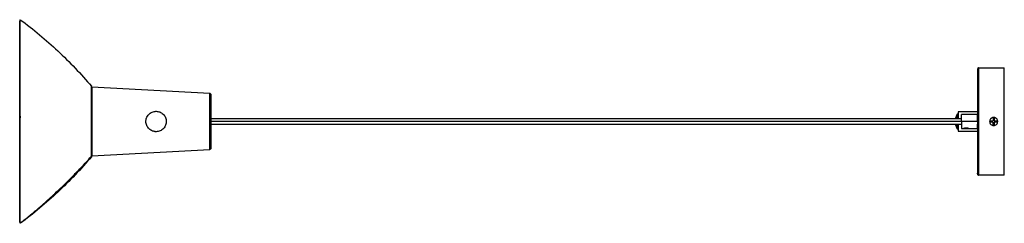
# Paper-space layout '_Izquierda' of a CAD drawing. Header units: millimetres. Extents: x -339 to 579, y 3815 to 4005.
import ezdxf

# ---------------------------------------------------------------- set-up
doc = ezdxf.new("R2010")
doc.units = ezdxf.units.MM

psp = doc.layouts.new('_Izquierda')

# ---------------------------------------------------------------- linework, layer by layer
at = {"color": 7, "linetype": 'Continuous', "lineweight": 25}
for p, q in [((-338.22, 4005.44), (-338.69, 4004.79)), ((-338.69, 3998.16), (-338.69, 3994.6)), ((-338.69, 3993.53), (-338.69, 3989.76)), ((553.94, 3960.05), (553.83, 3959.61)), ((554.67, 3960.44), (578.67, 3960.44)), ((-161.62, 3936.49), (-271.67, 3942.59)), ((-160.94, 3936.18), (-161.28, 3936.41)), ((-271.67, 3932.44), (-271.73, 3932.44)), ((-271.67, 3931.93), (-271.73, 3931.93)), ((-271.73, 3926.93), (-271.67, 3926.93)), ((-160.73, 3935.83), (-160.67, 3935.49)), ((-212.17, 3919.9), (-211.96, 3919.93)), ((-211.67, 3919.94), (-210.24, 3919.8)), ((553.67, 3919.44), (535.67, 3919.44)), ((-338.22, 3910.44), (-338.69, 3910.44)), ((-204.75, 3916.94), (-204.79, 3916.94)), ((538.67, 3912.94), (-160.67, 3912.94)), ((553.67, 3910.44), (-160.67, 3910.44)), ((534.7, 3917.34), (532.94, 3912.94)), ((535.67, 3917.31), (534.69, 3917.31)), ((553.67, 3916.94), (538.67, 3916.94)), ((-271.73, 3905.44), (-271.67, 3905.44)), ((-211.21, 3900.97), (-211.5, 3900.94)), ((-204.79, 3903.94), (-204.76, 3903.94)), ((-160.67, 3907.94), (538.67, 3907.94)), ((532.94, 3907.94), (534.7, 3903.53)), ((534.69, 3903.56), (535.67, 3903.56)), ((535.67, 3901.44), (553.67, 3901.44)), ((538.67, 3903.94), (540.42, 3903.94)), ((540.5, 3903.94), (540.5, 3903.61)), ((543.17, 3903.61), (543.17, 3904.55)), ((545.84, 3903.61), (545.84, 3903.94)), ((545.92, 3903.94), (553.67, 3903.94)), ((-271.67, 3893.94), (-271.73, 3893.94)), ((-271.73, 3888.94), (-271.67, 3888.94)), ((-271.73, 3888.44), (-271.67, 3888.44)), ((-271.67, 3878.28), (-161.62, 3884.38)), ((-271.62, 3884.91), (-271.62, 3884.74)), ((-271.67, 3879.6), (-271.67, 3879.29)), ((-271.67, 3878.5), (-271.67, 3878.38)), ((578.67, 3860.44), (554.67, 3860.44)), ((-338.69, 3832.9), (-338.69, 3834.32)), ((-338.69, 3816.08), (-338.22, 3815.43))]:
    psp.add_line(p, q, dxfattribs=at)
for points, knots in [([(-338.69, 4004.44), (-338.69, 4004.43), (-338.69, 4004.3), (-338.69, 4003.28), (-338.69, 4001.28), (-338.69, 3998.28), (-338.69, 3994.37), (-338.69, 3989.53), (-338.69, 3983.81), (-338.69, 3977.27), (-338.69, 3970.03), (-338.69, 3962.19), (-338.69, 3953.89), (-338.69, 3945.28), (-338.69, 3936.51), (-338.69, 3927.72), (-338.69, 3919.02), (-338.69, 3913.27), (-338.69, 3910.44)], [0, 0, 0, 0, 0.005641, 0.068097, 0.132409, 0.198353, 0.265664, 0.334037, 0.403139, 0.472609, 0.54208, 0.611181, 0.679555, 0.746866, 0.81281, 0.877121, 0.939578, 1, 1, 1, 1]), ([(-338.69, 3910.44), (-338.69, 3913.27), (-338.69, 3919.02), (-338.69, 3927.72), (-338.69, 3936.51), (-338.69, 3945.28), (-338.69, 3953.89), (-338.69, 3962.19), (-338.69, 3970.03), (-338.69, 3977.27), (-338.69, 3983.81), (-338.69, 3989.53), (-338.69, 3994.37), (-338.69, 3998.29), (-338.69, 4001.25), (-338.69, 4003.22), (-338.69, 4003.84), (-338.69, 4004.09)], [0, 0, 0, 0, 0.061787, 0.125654, 0.191419, 0.258853, 0.327684, 0.397603, 0.468265, 0.539305, 0.610345, 0.681007, 0.750925, 0.819757, 0.88719, 0.952955, 1, 1, 1, 1]), ([(-338.22, 3910.44), (-338.22, 3916.03), (-338.22, 3921.84), (-338.22, 3930.66), (-338.22, 3933.62), (-338.22, 3939.53), (-338.22, 3942.48), (-338.22, 3948.33), (-338.22, 3951.23), (-338.22, 3956.92), (-338.22, 3959.71), (-338.22, 3965.14), (-338.22, 3967.78), (-338.22, 3972.86), (-338.22, 3975.3), (-338.22, 3979.93), (-338.22, 3982.13), (-338.22, 3986.25), (-338.22, 3988.18), (-338.22, 3991.73), (-338.22, 3993.36), (-338.22, 3996.3), (-338.22, 3997.61), (-338.22, 3999.93), (-338.22, 4000.93), (-338.22, 4002.62), (-338.22, 4003.31), (-338.22, 4004.94), (-338.22, 4005.44), (-338.22, 4005.44)], [0, 0, 0, 0, 0.125, 0.125, 0.1875, 0.1875, 0.25, 0.25, 0.3125, 0.3125, 0.375, 0.375, 0.4375, 0.4375, 0.5, 0.5, 0.5625, 0.5625, 0.625, 0.625, 0.6875, 0.6875, 0.75, 0.75, 0.8125, 0.8125, 0.875, 0.875, 1, 1, 1, 1]), ([(-338.22, 4005.44), (-326.04, 3996.44), (-314.34, 3986.69), (-292.16, 3965.9), (-281.68, 3954.86), (-271.91, 3943.28)], [0, 0, 0, 0, 0.5, 0.5, 1, 1, 1, 1]), ([(-338.69, 3989.41), (-338.69, 3987.21), (-338.69, 3984.77), (-338.69, 3979.48), (-338.69, 3976.63), (-338.69, 3970.59), (-338.69, 3967.4), (-338.69, 3960.75), (-338.69, 3957.3), (-338.69, 3950.24), (-338.69, 3946.63), (-338.69, 3939.34), (-338.69, 3935.66), (-338.69, 3928.33), (-338.69, 3924.68), (-338.69, 3917.47), (-338.69, 3913.91), (-338.69, 3910.44)], [0, 0, 0, 0, 0.125, 0.125, 0.25, 0.25, 0.375, 0.375, 0.5, 0.5, 0.625, 0.625, 0.75, 0.75, 0.875, 0.875, 1, 1, 1, 1]), ([(553.67, 3959.3), (553.67, 3959.23), (553.67, 3959.05), (553.67, 3957.61), (553.67, 3955.06), (553.67, 3951.39), (553.67, 3946.71), (553.67, 3941.15), (553.67, 3934.94), (553.67, 3928.32), (553.67, 3921.54), (553.67, 3914.72), (553.67, 3907.81), (553.67, 3900.78), (553.67, 3893.71), (553.67, 3886.86), (553.67, 3880.49), (553.67, 3874.83), (553.67, 3870.08), (553.67, 3866.37), (553.67, 3863.65), (553.67, 3862.66), (553.67, 3862.18)], [0, 0, 0, 0, 0.033612, 0.083077, 0.134265, 0.18667, 0.239704, 0.292739, 0.345143, 0.396331, 0.445796, 0.493136, 0.540476, 0.589941, 0.641129, 0.693533, 0.746568, 0.799603, 0.852007, 0.903195, 0.95266, 1, 1, 1, 1]), ([(554.67, 3960.44), (554.61, 3960.43), (554.49, 3960.43), (554.3, 3960.37), (554.12, 3960.28), (554.02, 3960.19), (553.97, 3960.14)], [0, 0, 0, 0, 0.233032, 0.480023, 0.737282, 1, 1, 1, 1]), ([(553.97, 3960.04), (553.97, 3960.06), (553.97, 3960.09), (553.97, 3959.23), (553.97, 3957.49), (553.97, 3954.81), (553.97, 3951.28), (553.97, 3946.98), (553.97, 3942.03), (553.97, 3936.61), (553.97, 3930.88), (553.97, 3925.02), (553.97, 3919.09), (553.97, 3913.03), (553.97, 3906.77), (553.97, 3900.35), (553.97, 3893.94), (553.97, 3887.7), (553.97, 3881.83), (553.97, 3876.51), (553.97, 3871.87), (553.97, 3868), (553.97, 3864.99), (553.97, 3862.75), (553.97, 3861.9), (553.97, 3861.48)], [0, 0, 0, 0, 0.023342, 0.06734, 0.112555, 0.15862, 0.205122, 0.251624, 0.297689, 0.342904, 0.386902, 0.429374, 0.470081, 0.510789, 0.553261, 0.597258, 0.642474, 0.688539, 0.735041, 0.781543, 0.827608, 0.872823, 0.91682, 0.959292, 1, 1, 1, 1]), ([(554.67, 3960.44), (554.67, 3960.44), (554.67, 3960.2), (554.67, 3959.16), (554.67, 3958.36), (554.67, 3956.18), (554.67, 3954.79), (554.67, 3951.44), (554.67, 3949.49), (554.67, 3945.11), (554.67, 3942.69), (554.67, 3937.52), (554.67, 3934.77), (554.67, 3929.14), (554.67, 3926.24), (554.67, 3920.47), (554.67, 3917.6), (554.67, 3911.99), (554.67, 3909.07), (554.67, 3903.12), (554.67, 3900.09), (554.67, 3894.07), (554.67, 3891.08), (554.67, 3885.33), (554.67, 3882.57), (554.67, 3877.43), (554.67, 3875.05), (554.67, 3870.8), (554.67, 3868.94), (554.67, 3865.77), (554.67, 3864.47), (554.67, 3862.42), (554.67, 3861.68), (554.67, 3861.19)], [0, 0, 0, 0, 0.0625, 0.0625, 0.125, 0.125, 0.1875, 0.1875, 0.25, 0.25, 0.3125, 0.3125, 0.375, 0.375, 0.4375, 0.4375, 0.5, 0.5, 0.5625, 0.5625, 0.625, 0.625, 0.6875, 0.6875, 0.75, 0.75, 0.8125, 0.8125, 0.875, 0.875, 0.9375, 0.9375, 1, 1, 1, 1]), ([(578.67, 3860.44), (578.67, 3860.44), (578.67, 3860.7), (578.67, 3861.84), (578.67, 3862.73), (578.67, 3865.16), (578.67, 3866.72), (578.67, 3870.45), (578.67, 3872.64), (578.67, 3877.52), (578.67, 3880.22), (578.67, 3885.93), (578.67, 3888.95), (578.67, 3895.11), (578.67, 3898.24), (578.67, 3904.43), (578.67, 3907.49), (578.67, 3913.38), (578.67, 3916.44), (578.67, 3922.63), (578.67, 3925.76), (578.67, 3931.92), (578.67, 3934.94), (578.67, 3940.65), (578.67, 3943.35), (578.67, 3948.23), (578.67, 3950.42), (578.67, 3954.15), (578.67, 3955.71), (578.67, 3958.14), (578.67, 3959.03), (578.67, 3960.17), (578.67, 3960.44), (578.67, 3960.44)], [0, 0, 0, 0, 0.0625, 0.0625, 0.125, 0.125, 0.1875, 0.1875, 0.25, 0.25, 0.3125, 0.3125, 0.375, 0.375, 0.4375, 0.4375, 0.5, 0.5, 0.5625, 0.5625, 0.625, 0.625, 0.6875, 0.6875, 0.75, 0.75, 0.8125, 0.8125, 0.875, 0.875, 0.9375, 0.9375, 1, 1, 1, 1]), ([(-271.91, 3910.44), (-271.91, 3912.37), (-271.91, 3914.38), (-271.91, 3918.44), (-271.91, 3920.5), (-271.91, 3924.55), (-271.91, 3926.53), (-271.91, 3930.28), (-271.91, 3932.06), (-271.91, 3935.26), (-271.91, 3936.7), (-271.91, 3939.15), (-271.91, 3940.17), (-271.91, 3941.77), (-271.91, 3942.35), (-271.91, 3943.11), (-271.91, 3943.28), (-271.91, 3943.28)], [0, 0, 0, 0, 0.125, 0.125, 0.25, 0.25, 0.375, 0.375, 0.5, 0.5, 0.625, 0.625, 0.75, 0.75, 0.875, 0.875, 1, 1, 1, 1]), ([(-271.73, 3878), (-271.73, 3878.05), (-271.73, 3878.18), (-271.73, 3879.24), (-271.73, 3881.12), (-271.73, 3883.85), (-271.73, 3887.32), (-271.73, 3891.42), (-271.73, 3895.97), (-271.73, 3900.77), (-271.73, 3905.62), (-271.73, 3910.44), (-271.73, 3915.25), (-271.73, 3920.1), (-271.73, 3924.9), (-271.73, 3929.45), (-271.73, 3933.55), (-271.73, 3937.02), (-271.73, 3939.75), (-271.73, 3941.63), (-271.73, 3942.69), (-271.73, 3942.82), (-271.73, 3942.87)], [0, 0, 0, 0, 0.03311, 0.083159, 0.135174, 0.188589, 0.242733, 0.296876, 0.350291, 0.402306, 0.452355, 0.5, 0.547645, 0.597694, 0.649709, 0.703124, 0.757267, 0.811411, 0.864826, 0.916841, 0.96689, 1, 1, 1, 1]), ([(-271.67, 3942.59), (-271.67, 3942.59), (-271.67, 3942.42), (-271.67, 3941.68), (-271.67, 3941.11), (-271.67, 3939.55), (-271.67, 3938.55), (-271.67, 3936.14), (-271.67, 3934.74), (-271.67, 3931.6), (-271.67, 3929.87), (-271.67, 3926.19), (-271.67, 3924.25), (-271.67, 3920.29), (-271.67, 3918.28), (-271.67, 3914.3), (-271.67, 3912.33), (-271.67, 3908.54), (-271.67, 3906.58), (-271.67, 3902.59), (-271.67, 3900.58), (-271.67, 3896.62), (-271.67, 3894.68), (-271.67, 3891), (-271.67, 3889.27), (-271.67, 3886.13), (-271.67, 3884.73), (-271.67, 3882.32), (-271.67, 3881.32), (-271.67, 3879.76), (-271.67, 3879.19), (-271.67, 3878.45), (-271.67, 3878.28), (-271.67, 3878.28)], [0, 0, 0, 0, 0.0625, 0.0625, 0.125, 0.125, 0.1875, 0.1875, 0.25, 0.25, 0.3125, 0.3125, 0.375, 0.375, 0.4375, 0.4375, 0.5, 0.5, 0.5625, 0.5625, 0.625, 0.625, 0.6875, 0.6875, 0.75, 0.75, 0.8125, 0.8125, 0.875, 0.875, 0.9375, 0.9375, 1, 1, 1, 1]), ([(-271.67, 3942.52), (-271.67, 3942.45), (-271.67, 3942.29), (-271.67, 3940.95), (-271.67, 3938.59), (-271.67, 3935.2), (-271.67, 3930.99), (-271.67, 3926.15), (-271.67, 3920.98), (-271.67, 3915.69), (-271.67, 3912.16), (-271.67, 3910.44)], [0, 0, 0, 0, 0.078184, 0.191132, 0.308691, 0.429172, 0.55061, 0.668824, 0.784122, 0.894919, 1, 1, 1, 1]), ([(-161.62, 3884.38), (-161.62, 3884.38), (-161.62, 3884.52), (-161.62, 3885.11), (-161.62, 3885.57), (-161.62, 3886.84), (-161.62, 3887.65), (-161.62, 3889.6), (-161.62, 3890.74), (-161.62, 3893.28), (-161.62, 3894.69), (-161.62, 3897.67), (-161.62, 3899.24), (-161.62, 3902.45), (-161.62, 3904.08), (-161.62, 3907.31), (-161.62, 3908.9), (-161.62, 3911.97), (-161.62, 3913.56), (-161.62, 3916.79), (-161.62, 3918.42), (-161.62, 3921.63), (-161.62, 3923.2), (-161.62, 3926.18), (-161.62, 3927.59), (-161.62, 3930.13), (-161.62, 3931.27), (-161.62, 3933.22), (-161.62, 3934.03), (-161.62, 3935.3), (-161.62, 3935.76), (-161.62, 3936.35), (-161.62, 3936.49), (-161.62, 3936.49)], [0, 0, 0, 0, 0.0625, 0.0625, 0.125, 0.125, 0.1875, 0.1875, 0.25, 0.25, 0.3125, 0.3125, 0.375, 0.375, 0.4375, 0.4375, 0.5, 0.5, 0.5625, 0.5625, 0.625, 0.625, 0.6875, 0.6875, 0.75, 0.75, 0.8125, 0.8125, 0.875, 0.875, 0.9375, 0.9375, 1, 1, 1, 1]), ([(-160.94, 3936.18), (-161.03, 3936.27), (-161.13, 3936.35), (-161.37, 3936.45), (-161.49, 3936.48), (-161.62, 3936.49)], [0, 0, 0, 0, 0.5, 0.5, 1, 1, 1, 1]), ([(-160.94, 3884.69), (-160.94, 3884.69), (-160.94, 3884.83), (-160.94, 3885.42), (-160.94, 3885.87), (-160.94, 3887.13), (-160.94, 3887.93), (-160.94, 3889.85), (-160.94, 3890.97), (-160.94, 3893.49), (-160.94, 3894.88), (-160.94, 3897.82), (-160.94, 3899.37), (-160.94, 3902.54), (-160.94, 3904.16), (-160.94, 3907.34), (-160.94, 3908.92), (-160.94, 3911.95), (-160.94, 3913.53), (-160.94, 3916.71), (-160.94, 3918.33), (-160.94, 3921.5), (-160.94, 3923.05), (-160.94, 3925.99), (-160.94, 3927.38), (-160.94, 3929.9), (-160.94, 3931.02), (-160.94, 3932.95), (-160.94, 3933.74), (-160.94, 3935), (-160.94, 3935.45), (-160.94, 3936.04), (-160.94, 3936.18), (-160.94, 3936.18)], [0, 0, 0, 0, 0.0625, 0.0625, 0.125, 0.125, 0.1875, 0.1875, 0.25, 0.25, 0.3125, 0.3125, 0.375, 0.375, 0.4375, 0.4375, 0.5, 0.5, 0.5625, 0.5625, 0.625, 0.625, 0.6875, 0.6875, 0.75, 0.75, 0.8125, 0.8125, 0.875, 0.875, 0.9375, 0.9375, 1, 1, 1, 1]), ([(-160.67, 3935.49), (-160.67, 3935.61), (-160.69, 3935.73), (-160.78, 3935.97), (-160.85, 3936.08), (-160.94, 3936.18)], [0, 0, 0, 0, 0.5, 0.5, 1, 1, 1, 1]), ([(-160.67, 3935.49), (-160.67, 3935.41), (-160.67, 3935.24), (-160.67, 3934.09), (-160.67, 3932.72), (-160.67, 3931), (-160.67, 3928.28), (-160.67, 3924.93), (-160.67, 3921.98), (-160.67, 3918.97), (-160.67, 3915.93), (-160.67, 3913.62), (-160.67, 3912.94)], [0, 0, 0, 0, 0.124424, 0.256301, 0.325062, 0.393837, 0.534112, 0.674386, 0.743147, 0.811922, 0.943799, 1, 1, 1, 1]), ([(-160.67, 3935.49), (-160.67, 3935.41), (-160.67, 3935.24), (-160.67, 3933.85), (-160.67, 3931.54), (-160.67, 3928.28), (-160.67, 3924.27), (-160.67, 3919.78), (-160.67, 3915.93), (-160.67, 3913.62), (-160.67, 3912.94)], [0, 0, 0, 0, 0.124468, 0.2563915, 0.3937997, 0.5341238, 0.674448, 0.8118561, 0.9437797, 1, 1, 1, 1]), ([(-160.67, 3935.49), (-160.67, 3935.49), (-160.67, 3935.36), (-160.67, 3934.79), (-160.67, 3934.34), (-160.67, 3933.12), (-160.67, 3932.34), (-160.67, 3930.47), (-160.67, 3929.38), (-160.67, 3926.93), (-160.67, 3925.58), (-160.67, 3922.71), (-160.67, 3921.2), (-160.67, 3918.12), (-160.67, 3916.55), (-160.67, 3913.44), (-160.67, 3911.91), (-160.67, 3908.96), (-160.67, 3907.43), (-160.67, 3904.32), (-160.67, 3902.75), (-160.67, 3899.67), (-160.67, 3898.16), (-160.67, 3895.29), (-160.67, 3893.94), (-160.67, 3891.49), (-160.67, 3890.4), (-160.67, 3888.53), (-160.67, 3887.75), (-160.67, 3886.53), (-160.67, 3886.08), (-160.67, 3885.51), (-160.67, 3885.38), (-160.67, 3885.38)], [0, 0, 0, 0, 0.0625, 0.0625, 0.125, 0.125, 0.1875, 0.1875, 0.25, 0.25, 0.3125, 0.3125, 0.375, 0.375, 0.4375, 0.4375, 0.5, 0.5, 0.5625, 0.5625, 0.625, 0.625, 0.6875, 0.6875, 0.75, 0.75, 0.8125, 0.8125, 0.875, 0.875, 0.9375, 0.9375, 1, 1, 1, 1]), ([(-221.02, 3912.11), (-220.92, 3912.66), (-220.77, 3913.22), (-220.35, 3914.34), (-220.08, 3914.9), (-219.42, 3915.97), (-219.03, 3916.48), (-218.14, 3917.43), (-217.64, 3917.86), (-216.56, 3918.61), (-215.98, 3918.92), (-214.79, 3919.43), (-214.17, 3919.62), (-212.94, 3919.87), (-212.32, 3919.93), (-211.13, 3919.94), (-210.55, 3919.89), (-209.45, 3919.69), (-208.88, 3919.54), (-207.76, 3919.11), (-207.21, 3918.84), (-206.14, 3918.18), (-205.62, 3917.79), (-204.68, 3916.9), (-204.25, 3916.4), (-203.5, 3915.33), (-203.18, 3914.75), (-202.67, 3913.55), (-202.48, 3912.94), (-202.23, 3911.7), (-202.17, 3911.09), (-202.17, 3909.89), (-202.22, 3909.31), (-202.32, 3908.76)], [0, 0, 0, 0, 0.0625, 0.0625, 0.125, 0.125, 0.1875, 0.1875, 0.25, 0.25, 0.3125, 0.3125, 0.375, 0.375, 0.4375, 0.4375, 0.5, 0.5, 0.5625, 0.5625, 0.625, 0.625, 0.6875, 0.6875, 0.75, 0.75, 0.8125, 0.8125, 0.875, 0.875, 0.9375, 0.9375, 1, 1, 1, 1]), ([(535.67, 3919.44), (535.67, 3919.38), (535.67, 3919.27), (535.67, 3918.36), (535.67, 3916.88), (535.67, 3915.01), (535.67, 3913.58), (535.67, 3912.94)], [0, 0, 0, 0, 0.191514, 0.39686, 0.609891, 0.822922, 1, 1, 1, 1]), ([(-338.22, 3915.41), (-338.3, 3915.04), (-338.62, 3913.44), (-338.81, 3911.71), (-338.67, 3910.38), (-338.67, 3910.31)], [0, 0, 0, 0, 0.217544, 0.956901, 1, 1, 1, 1]), ([(-338.69, 3847.34), (-338.69, 3848.53), (-338.69, 3852.1), (-338.69, 3858.71), (-338.69, 3866.98), (-338.69, 3875.59), (-338.69, 3884.36), (-338.69, 3893.16), (-338.69, 3901.85), (-338.69, 3907.61), (-338.69, 3910.44)], [0, 0, 0, 0, 0.070506, 0.210769, 0.349555, 0.486184, 0.620038, 0.750579, 0.877354, 1, 1, 1, 1]), ([(-338.69, 3816.43), (-338.69, 3816.44), (-338.69, 3816.57), (-338.69, 3817.59), (-338.69, 3819.59), (-338.69, 3822.59), (-338.69, 3826.5), (-338.69, 3831.34), (-338.69, 3837.06), (-338.69, 3843.6), (-338.69, 3850.84), (-338.69, 3858.68), (-338.69, 3866.98), (-338.69, 3875.59), (-338.69, 3884.36), (-338.69, 3893.16), (-338.69, 3901.85), (-338.69, 3907.61), (-338.69, 3910.44)], [0, 0, 0, 0, 0.005641, 0.068097, 0.132409, 0.198353, 0.265664, 0.334038, 0.403139, 0.472609, 0.54208, 0.611181, 0.679555, 0.746866, 0.81281, 0.877121, 0.939578, 1, 1, 1, 1]), ([(-338.69, 3910.44), (-338.69, 3907.61), (-338.69, 3901.85), (-338.69, 3893.16), (-338.69, 3884.36), (-338.69, 3875.59), (-338.69, 3866.98), (-338.69, 3858.68), (-338.69, 3850.84), (-338.69, 3843.6), (-338.69, 3837.06), (-338.69, 3831.34), (-338.69, 3826.5), (-338.69, 3822.59), (-338.69, 3819.59), (-338.69, 3817.59), (-338.69, 3816.57), (-338.69, 3816.44), (-338.69, 3816.43)], [0, 0, 0, 0, 0.060422, 0.122879, 0.18719, 0.253134, 0.320445, 0.388819, 0.45792, 0.527391, 0.596861, 0.665963, 0.734336, 0.801647, 0.867591, 0.931903, 0.994359, 1, 1, 1, 1]), ([(-338.22, 3815.78), (-338.22, 3815.79), (-338.22, 3815.92), (-338.22, 3816.95), (-338.22, 3818.96), (-338.22, 3821.98), (-338.22, 3825.92), (-338.22, 3830.8), (-338.22, 3836.56), (-338.22, 3843.14), (-338.22, 3850.43), (-338.22, 3858.33), (-338.22, 3866.68), (-338.22, 3875.35), (-338.22, 3884.18), (-338.22, 3893.04), (-338.22, 3901.79), (-338.22, 3907.59), (-338.22, 3910.44)], [0, 0, 0, 0, 0.006007, 0.06844, 0.132728, 0.198648, 0.265934, 0.334283, 0.403358, 0.472804, 0.542249, 0.611324, 0.679673, 0.746959, 0.812879, 0.877167, 0.9396, 1, 1, 1, 1]), ([(-271.91, 3877.59), (-271.91, 3877.59), (-271.91, 3877.76), (-271.91, 3878.52), (-271.91, 3879.1), (-271.91, 3880.7), (-271.91, 3881.72), (-271.91, 3884.17), (-271.91, 3885.61), (-271.91, 3888.82), (-271.91, 3890.59), (-271.91, 3894.34), (-271.91, 3896.32), (-271.91, 3900.37), (-271.91, 3902.43), (-271.91, 3906.49), (-271.91, 3908.5), (-271.91, 3910.44)], [0, 0, 0, 0, 0.125, 0.125, 0.25, 0.25, 0.375, 0.375, 0.5, 0.5, 0.625, 0.625, 0.75, 0.75, 0.875, 0.875, 1, 1, 1, 1]), ([(-271.67, 3910.44), (-271.67, 3909.16), (-271.67, 3907.86), (-271.67, 3905.22), (-271.67, 3903.88), (-271.67, 3901.2), (-271.67, 3899.85), (-271.67, 3897.2), (-271.67, 3895.89), (-271.67, 3893.34), (-271.67, 3892.1), (-271.67, 3889.75), (-271.67, 3888.62), (-271.67, 3886.53), (-271.67, 3885.55), (-271.67, 3883.77), (-271.67, 3882.97), (-271.67, 3882.27)], [0, 0, 0, 0, 0.125, 0.125, 0.25, 0.25, 0.375, 0.375, 0.5, 0.5, 0.625, 0.625, 0.75, 0.75, 0.875, 0.875, 1, 1, 1, 1]), ([(-271.62, 3910.26), (-271.62, 3908.44), (-271.62, 3904.69), (-271.62, 3901.14), (-271.62, 3899.31)], [0, 0, 0, 0, 0.485461, 1, 1, 1, 1]), ([(-202.32, 3908.76), (-202.42, 3908.21), (-202.57, 3907.65), (-202.99, 3906.53), (-203.26, 3905.97), (-203.92, 3904.9), (-204.31, 3904.39), (-205.21, 3903.44), (-205.7, 3903.01), (-206.78, 3902.26), (-207.36, 3901.95), (-208.55, 3901.44), (-209.17, 3901.25), (-210.4, 3901), (-211.02, 3900.94), (-212.21, 3900.93), (-212.79, 3900.99), (-213.9, 3901.18), (-214.46, 3901.33), (-215.58, 3901.76), (-216.13, 3902.03), (-217.2, 3902.69), (-217.72, 3903.08), (-218.66, 3903.97), (-219.09, 3904.47), (-219.84, 3905.55), (-220.16, 3906.12), (-220.67, 3907.32), (-220.86, 3907.93), (-221.11, 3909.17), (-221.17, 3909.78), (-221.17, 3910.98), (-221.12, 3911.56), (-221.02, 3912.11)], [0, 0, 0, 0, 0.0625, 0.0625, 0.125, 0.125, 0.1875, 0.1875, 0.25, 0.25, 0.3125, 0.3125, 0.375, 0.375, 0.4375, 0.4375, 0.5, 0.5, 0.5625, 0.5625, 0.625, 0.625, 0.6875, 0.6875, 0.75, 0.75, 0.8125, 0.8125, 0.875, 0.875, 0.9375, 0.9375, 1, 1, 1, 1]), ([(534.69, 3912.94), (534.69, 3912.95), (534.69, 3913.87), (534.69, 3915.4), (534.69, 3917.02), (534.69, 3917.22), (534.69, 3917.31)], [0, 0, 0, 0, 0.003842, 0.344539, 0.685237, 1, 1, 1, 1]), ([(535.67, 3912.94), (535.67, 3912.95), (535.67, 3913.87), (535.67, 3915.4), (535.67, 3917.02), (535.67, 3917.22), (535.67, 3917.31)], [0, 0, 0, 0, 0.003842, 0.344539, 0.685237, 1, 1, 1, 1]), ([(538.67, 3910.44), (538.67, 3910.82), (538.67, 3911.22), (538.67, 3912.02), (538.67, 3912.43), (538.67, 3913.23), (538.67, 3913.62), (538.67, 3914.36), (538.67, 3914.71), (538.67, 3915.35), (538.67, 3915.63), (538.67, 3916.12), (538.67, 3916.32), (538.67, 3916.64), (538.67, 3916.75), (538.67, 3916.9), (538.67, 3916.94), (538.67, 3916.94)], [0, 0, 0, 0, 0.125, 0.125, 0.25, 0.25, 0.375, 0.375, 0.5, 0.5, 0.625, 0.625, 0.75, 0.75, 0.875, 0.875, 1, 1, 1, 1]), ([(538.67, 3910.44), (538.67, 3910.05), (538.67, 3909.65), (538.67, 3908.85), (538.67, 3908.44), (538.67, 3907.64), (538.67, 3907.25), (538.67, 3906.51), (538.67, 3906.16), (538.67, 3905.52), (538.67, 3905.24), (538.67, 3904.75), (538.67, 3904.55), (538.67, 3904.23), (538.67, 3904.12), (538.67, 3903.97), (538.67, 3903.94), (538.67, 3903.94)], [0, 0, 0, 0, 0.125, 0.125, 0.25, 0.25, 0.375, 0.375, 0.5, 0.5, 0.625, 0.625, 0.75, 0.75, 0.875, 0.875, 1, 1, 1, 1]), ([(553.67, 3910.44), (553.67, 3910.82), (553.67, 3911.22), (553.67, 3912.02), (553.67, 3912.43), (553.67, 3913.23), (553.67, 3913.62), (553.67, 3914.36), (553.67, 3914.71), (553.67, 3915.35), (553.67, 3915.63), (553.67, 3916.12), (553.67, 3916.32), (553.67, 3916.64), (553.67, 3916.75), (553.67, 3916.9), (553.67, 3916.94), (553.67, 3916.94)], [0, 0, 0, 0, 0.125, 0.125, 0.25, 0.25, 0.375, 0.375, 0.5, 0.5, 0.625, 0.625, 0.75, 0.75, 0.875, 0.875, 1, 1, 1, 1]), ([(572.53, 3910.44), (572.53, 3910.5), (572.53, 3910.62), (572.52, 3910.8), (572.5, 3910.97), (572.47, 3911.15), (572.43, 3911.32), (572.38, 3911.49), (572.33, 3911.65), (572.2, 3912.01), (571.93, 3912.52), (571.43, 3913.12), (570.84, 3913.6), (570.17, 3913.94), (569.48, 3914.14), (568.78, 3914.21), (568.08, 3914.14), (567.4, 3913.94), (566.72, 3913.6), (566.13, 3913.12), (565.63, 3912.52), (565.34, 3911.96), (565.18, 3911.49), (565.1, 3911.15), (565.04, 3910.79), (565.04, 3910.56), (565.03, 3910.44)], [0, 0, 0, 0, 0.01539, 0.030695, 0.045904, 0.061007, 0.075992, 0.090849, 0.105568, 0.12014, 0.188071, 0.250095, 0.318934, 0.380046, 0.441776, 0.500017, 0.558258, 0.619988, 0.681096, 0.749939, 0.811958, 0.879894, 0.909175, 0.939009, 0.969312, 1, 1, 1, 1]), ([(565.03, 3910.44), (565.03, 3909.99), (565.11, 3909.52), (565.48, 3908.59), (565.77, 3908.15), (566.5, 3907.42), (566.94, 3907.13), (567.86, 3906.77), (568.34, 3906.69), (569.23, 3906.69), (569.7, 3906.77), (570.63, 3907.13), (571.07, 3907.42), (571.8, 3908.15), (572.09, 3908.59), (572.45, 3909.52), (572.53, 3909.99), (572.53, 3910.44)], [0, 0, 0, 0, 0.125, 0.125, 0.25, 0.25, 0.375, 0.375, 0.5, 0.5, 0.625, 0.625, 0.75, 0.75, 0.875, 0.875, 1, 1, 1, 1]), ([(565.46, 3910.94), (565.81, 3910.94), (566.25, 3910.94), (567.23, 3910.94), (567.76, 3910.94), (568.28, 3910.94)], [0, 0, 0, 0, 0.5, 0.5, 1, 1, 1, 1]), ([(568.28, 3909.94), (567.76, 3909.94), (567.23, 3909.94), (566.25, 3909.94), (565.81, 3909.94), (565.46, 3909.94)], [0, 0, 0, 0, 0.5, 0.5, 1, 1, 1, 1]), ([(568.28, 3913.76), (568.28, 3913.4), (568.28, 3912.97), (568.28, 3911.99), (568.28, 3911.46), (568.28, 3910.94)], [0, 0, 0, 0, 0.5, 0.5, 1, 1, 1, 1]), ([(568.28, 3907.11), (568.28, 3907.47), (568.28, 3907.91), (568.28, 3908.88), (568.28, 3909.41), (568.28, 3909.94)], [0, 0, 0, 0, 0.5, 0.5, 1, 1, 1, 1]), ([(569.28, 3913.76), (569.28, 3913.4), (569.28, 3912.97), (569.28, 3911.99), (569.28, 3911.46), (569.28, 3910.94)], [0, 0, 0, 0, 0.5, 0.5, 1, 1, 1, 1]), ([(569.28, 3910.94), (569.81, 3910.94), (570.34, 3910.94), (571.31, 3910.94), (571.75, 3910.94), (572.11, 3910.94)], [0, 0, 0, 0, 0.5, 0.5, 1, 1, 1, 1]), ([(569.28, 3909.94), (569.28, 3909.41), (569.28, 3908.88), (569.28, 3907.91), (569.28, 3907.47), (569.28, 3907.11)], [0, 0, 0, 0, 0.5, 0.5, 1, 1, 1, 1]), ([(572.11, 3909.94), (571.75, 3909.94), (571.31, 3909.94), (570.34, 3909.94), (569.81, 3909.94), (569.28, 3909.94)], [0, 0, 0, 0, 0.5, 0.5, 1, 1, 1, 1]), ([(-211.67, 3900.93), (-212.21, 3900.93), (-212.77, 3900.93), (-213.3, 3901.08), (-213.31, 3901.08)], [0, 0, 0, 0, 0.974183, 1, 1, 1, 1]), ([(-160.67, 3907.94), (-160.67, 3907.25), (-160.67, 3904.94), (-160.67, 3901.9), (-160.67, 3898.89), (-160.67, 3895.94), (-160.67, 3892.59), (-160.67, 3889.87), (-160.67, 3888.16), (-160.67, 3886.92), (-160.67, 3886.43), (-160.67, 3886.15)], [0, 0, 0, 0, 0.066813, 0.223594, 0.30534, 0.387103, 0.553867, 0.720631, 0.802377, 0.88414, 1, 1, 1, 1]), ([(-160.67, 3907.94), (-160.67, 3907.24), (-160.67, 3905.9), (-160.67, 3904.63), (-160.67, 3904.02)], [0, 0, 0, 0, 0.517294, 1, 1, 1, 1]), ([(534.69, 3903.56), (534.69, 3903.65), (534.69, 3903.85), (534.69, 3905.47), (534.69, 3907), (534.69, 3907.92), (534.69, 3907.94)], [0, 0, 0, 0, 0.314763, 0.655461, 0.996158, 1, 1, 1, 1]), ([(535.67, 3907.94), (535.67, 3907.29), (535.67, 3905.86), (535.67, 3903.99), (535.67, 3902.51), (535.67, 3901.6), (535.67, 3901.49), (535.67, 3901.44)], [0, 0, 0, 0, 0.177078, 0.390109, 0.60314, 0.808486, 1, 1, 1, 1]), ([(540.47, 3903.96), (540.47, 3903.96), (540.42, 3903.94), (540.41, 3903.93), (540.46, 3903.95), (540.67, 3904.04), (541.08, 3904.19), (541.64, 3904.36), (542.14, 3904.46), (542.66, 3904.53), (543.01, 3904.54), (543.17, 3904.55)], [0, 0, 0, 0, 0.001451, 0.109546, 0.216883, 0.32529, 0.552718, 0.667734, 0.785141, 0.89848, 1, 1, 1, 1]), ([(543.17, 3903.61), (542.86, 3903.61), (542.52, 3903.61), (541.86, 3903.61), (541.54, 3903.61), (541.02, 3903.61), (540.82, 3903.61), (540.56, 3903.61), (540.5, 3903.61), (540.5, 3903.61)], [0, 0, 0, 0, 0.25, 0.25, 0.5, 0.5, 0.75, 0.75, 1, 1, 1, 1]), ([(543.17, 3904.55), (543.34, 3904.54), (543.68, 3904.53), (544.2, 3904.46), (544.7, 3904.36), (545.13, 3904.23), (545.48, 3904.11), (545.74, 3904.01), (545.89, 3903.95), (545.91, 3903.94), (545.92, 3903.94)], [0, 0, 0, 0, 0.112634, 0.23855, 0.369711, 0.499282, 0.629175, 0.758951, 0.881151, 1, 1, 1, 1]), ([(545.84, 3903.61), (545.84, 3903.61), (545.79, 3903.61), (545.53, 3903.61), (545.32, 3903.61), (544.8, 3903.61), (544.49, 3903.61), (543.83, 3903.61), (543.49, 3903.61), (543.17, 3903.61)], [0, 0, 0, 0, 0.25, 0.25, 0.5, 0.5, 0.75, 0.75, 1, 1, 1, 1]), ([(553.67, 3903.94), (553.67, 3903.94), (553.67, 3904.01), (553.67, 3904.36), (553.67, 3904.63), (553.67, 3905.36), (553.67, 3905.82), (553.67, 3906.86), (553.67, 3907.44), (553.67, 3908.04)], [0, 0, 0, 0, 0.25, 0.25, 0.5, 0.5, 0.75, 0.75, 1, 1, 1, 1]), ([(-160.94, 3884.69), (-161.03, 3884.6), (-161.13, 3884.52), (-161.37, 3884.42), (-161.49, 3884.39), (-161.62, 3884.38)], [0, 0, 0, 0, 0.5, 0.5, 1, 1, 1, 1]), ([(-160.67, 3885.38), (-160.67, 3885.24), (-160.7, 3885.11), (-160.8, 3884.88), (-160.87, 3884.77), (-160.94, 3884.69)], [0, 0, 0, 0, 0.5, 0.5, 1, 1, 1, 1]), ([(-338.22, 3815.74), (-335.28, 3818.04), (-329.56, 3822.51), (-321.27, 3829.47), (-313.49, 3836.28), (-306.2, 3842.94), (-298.87, 3849.88), (-291.58, 3857.04), (-284.42, 3864.39), (-277.9, 3871.33), (-273.85, 3875.9), (-271.91, 3878.09)], [0, 0, 0, 0, 0.124453, 0.242756, 0.35525, 0.462248, 0.564016, 0.684187, 0.796815, 0.902067, 1, 1, 1, 1]), ([(-271.91, 3877.59), (-281.68, 3866.01), (-292.16, 3854.97), (-314.34, 3834.18), (-326.04, 3824.43), (-338.22, 3815.43)], [0, 0, 0, 0, 0.5, 0.5, 1, 1, 1, 1]), ([(-271.67, 3878.24), (-271.67, 3878.17), (-271.68, 3878.07), (-271.71, 3877.98), (-271.72, 3877.94)], [0, 0, 0, 0, 0.658602, 1, 1, 1, 1]), ([(-271.67, 3878.24), (-271.67, 3878.17), (-271.68, 3878.07), (-271.71, 3877.98), (-271.72, 3877.94)], [0, 0, 0, 0, 0.658602, 1, 1, 1, 1]), ([(-271.67, 3878.24), (-271.67, 3878.17), (-271.68, 3878.07), (-271.71, 3877.98), (-271.72, 3877.94)], [0, 0, 0, 0, 0.658603, 1, 1, 1, 1]), ([(-271.67, 3880.56), (-271.67, 3880.34), (-271.67, 3880.03), (-271.67, 3879.89), (-271.67, 3879.85)], [0, 0, 0, 0, 0.750485, 1, 1, 1, 1]), ([(-271.67, 3880.56), (-271.67, 3880.34), (-271.67, 3880.03), (-271.67, 3879.89), (-271.67, 3879.85)], [0, 0, 0, 0, 0.750485, 1, 1, 1, 1]), ([(-271.67, 3879.97), (-271.67, 3879.44), (-271.67, 3878.55), (-271.67, 3878.41), (-271.67, 3878.35)], [0, 0, 0, 0, 0.592444, 1, 1, 1, 1]), ([(553.97, 3861.48), (553.88, 3861.57), (553.8, 3861.68), (553.7, 3861.92), (553.67, 3862.05), (553.67, 3862.18)], [0, 0, 0, 0, 0.5, 0.5, 1, 1, 1, 1]), ([(553.67, 3861.44), (553.69, 3861.31), (553.71, 3861.05), (553.88, 3860.84), (553.97, 3860.73)], [0, 0, 0, 0, 0.484309, 1, 1, 1, 1]), ([(553.97, 3861.48), (554.06, 3861.39), (554.17, 3861.32), (554.41, 3861.22), (554.55, 3861.19), (554.67, 3861.19)], [0, 0, 0, 0, 0.5, 0.5, 1, 1, 1, 1]), ([(553.97, 3860.82), (553.97, 3860.8), (553.97, 3860.72), (553.97, 3861.17), (553.97, 3861.48)], [0, 0, 0, 0, 0.308559, 1, 1, 1, 1]), ([(553.97, 3860.73), (554.01, 3860.69), (554.11, 3860.6), (554.28, 3860.51), (554.47, 3860.45), (554.6, 3860.44), (554.67, 3860.44)], [0, 0, 0, 0, 0.233032, 0.480023, 0.737282, 1, 1, 1, 1])]:
    psp.add_open_spline(points, degree=3, knots=knots, dxfattribs=at)
for points in [[(-271.73, 3942.98), (-271.77, 3943.09), (-271.83, 3943.19), (-271.91, 3943.28)], [(-271.73, 3942.98), (-271.77, 3943.09), (-271.83, 3943.19), (-271.91, 3943.28)], [(-271.73, 3942.98), (-271.77, 3943.09), (-271.83, 3943.19), (-271.91, 3943.28)], [(-271.73, 3942.98), (-271.77, 3943.09), (-271.83, 3943.19), (-271.91, 3943.28)], [(-271.67, 3942.63), (-271.67, 3942.75), (-271.69, 3942.87), (-271.73, 3942.98)], [(565.46, 3909.94), (565.41, 3910.26), (565.41, 3910.61), (565.46, 3910.94)], [(568.28, 3913.76), (568.45, 3913.78), (568.62, 3913.8), (568.78, 3913.8)], [(568.78, 3913.8), (568.95, 3913.8), (569.12, 3913.78), (569.28, 3913.76)], [(572.11, 3910.94), (572.16, 3910.61), (572.16, 3910.26), (572.11, 3909.94)], [(569.28, 3907.11), (568.95, 3907.06), (568.61, 3907.06), (568.28, 3907.11)], [(-271.91, 3877.59), (-271.83, 3877.68), (-271.77, 3877.79), (-271.73, 3877.89)], [(-271.85, 3880.52), (-271.75, 3880.56), (-271.64, 3880.59), (-271.53, 3880.6)], [(-271.67, 3878.24), (-271.67, 3878.12), (-271.69, 3878), (-271.73, 3877.89)], [(553.67, 3862.18), (553.67, 3861.69), (553.67, 3861.44), (553.67, 3861.44)], [(554.67, 3860.44), (554.67, 3860.44), (554.67, 3860.69), (554.67, 3861.19)]]:
    psp.add_open_spline(points, degree=3, dxfattribs=at)

doc.saveas('drawing.dxf')
